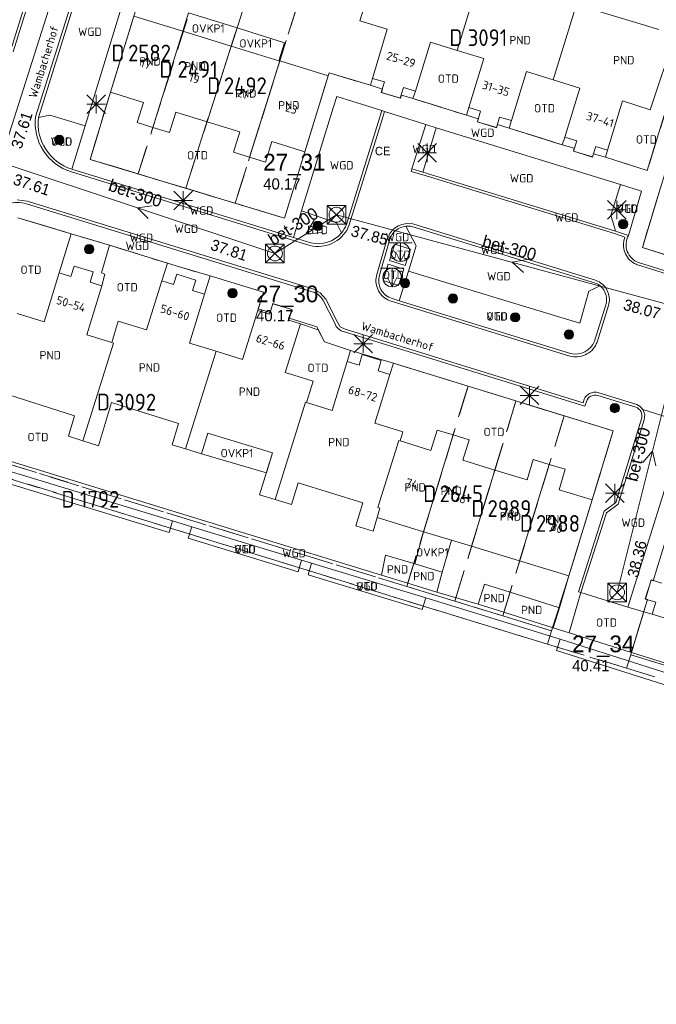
# Model space of a CAD drawing. Header units: metres. Extents: x 207644 to 210135, y 370459 to 373417.
# Tile 60 of 256: x 208638 to 208706, y 371292 to 371398. Entities that reach past the tile are written whole.
import ezdxf
from ezdxf.enums import TextEntityAlignment as Align

# ---------------------------------------------------------------- set-up
doc = ezdxf.new("R2010")
doc.units = ezdxf.units.M
doc.linetypes.add('HIDDEN2', pattern=[4.7625, 3.175, -1.5875])
for name, color, linetype in [('BTD', 7, 'Continuous'), ('CON_BxH300x300mm', 7, 'Continuous'), ('CON_BxH400x400mm', 7, 'Continuous'), ('DMM_BxH300x300mm', 7, 'Continuous'), ('GB', 1, 'Continuous'), ('GB07', 1, 'Continuous'), ('GB11', 1, 'Continuous'), ('INV_BxH300x300mm', 7, 'Continuous'), ('INV_BxH400x400mm', 7, 'Continuous'), ('KAD_perceelnummer', 212, 'Continuous'), ('KAD_sectie', 212, 'Continuous'), ('KAD_Vastgesteld_Perceel', 212, 'Continuous'), ('KO_INSPECTIE', 7, 'Continuous'), ('NAR', 7, 'Continuous'), ('NLV_inspectieput', 7, 'Continuous'), ('NNR_inspectieput', 7, 'Continuous'), ('NOD_inspectieput', 7, 'Continuous'), ('ORL', 7, 'Continuous'), ('OTD', 7, 'Continuous'), ('OVKP1', 7, 'Continuous'), ('PIJL', 7, 'Continuous'), ('PND', 7, 'Continuous'), ('VGO', 7, 'Continuous'), ('WGD', 7, 'Continuous')]:
    doc.layers.add(name, color=color, linetype=linetype)
for name, color, linetype, lineweight in [('GMV', 7, 'Continuous', 25), ('GP1', 7, 'Continuous', 30), ('Q12P_ondergrondse_afvalbak-plastic-mono', 3, 'Continuous', 0), ('Q12R_ondergrondse_afvalbak-afval-mono', 8, 'Continuous', 0), ('Q21_lantaarnpaal', 1, 'Continuous', 0), ('Q26_boom', 72, 'Continuous', 0), ('Q28_rioolput', 153, 'Continuous', 0)]:
    doc.layers.add(name, color=color, linetype=linetype, lineweight=lineweight)
doc.styles.add('ISO', font='isocpeur.ttf', dxfattribs={"height": 1})
doc.styles.add('ISOCP', font='ISOCP.shx', dxfattribs={"height": 1.8})

# ---------------------------------------------------------------- blocks, each defined once
blk = doc.blocks.new('ACMAP_ANN_TEMPLATE_Vastgesteld_Perceelnummer')
at = {"layer": 'KAD_perceelnummer', "style": 'ISOCP'}
blk.add_attdef('Perceelnummer', text='', height=1.8, dxfattribs=at).set_placement((0, 0), align=Align.MIDDLE)
at = {"layer": 'KAD_sectie', "style": 'ISOCP'}
blk.add_attdef('sectie', text='', height=1.8, dxfattribs=at).set_placement((-2.7, 0), align=Align.MIDDLE_RIGHT)
blk = doc.blocks.new('Q12P')
for p, q in [((-1.25, 1), (1.25, 1)), ((0, 1), (0, -1))]:
    blk.add_line(p, q)
blk.add_lwpolyline([(-0.5, 0), (0, -1), (0.5, 0)])
blk.add_circle((0, 0), 1)
blk = doc.blocks.new('Q12R')
for p, q in [((-1.25, 1), (1.25, 1)), ((0, 1), (0, -1))]:
    blk.add_line(p, q)
blk.add_lwpolyline([(-0.5, 0), (0, -1), (0.5, 0)])
blk.add_circle((0, 0), 1)
blk = doc.blocks.new('Q26')
blk.add_hatch(color=256).paths.add_polyline_path([(-0.45, -0.01, 1), (0.55, -0.01, 1)])
blk.add_circle((0.05, -0.01), 0.5)
blk = doc.blocks.new('Q21')
for p, q in [((-1, 1), (0, 0)), ((-1, 0), (0, 0)), ((-1, -1), (0, 0)), ((0, 1), (0, 0)), ((0, 0), (1, 1)), ((0, 0), (1, 0)), ((0, 0), (0, -1)), ((0, 0), (1, -1))]:
    blk.add_line(p, q)
blk = doc.blocks.new('Q28')
at = {"linetype": 'Continuous'}
for p, q in [((-1, -1), (1, 1)), ((-1, 1), (1, -1))]:
    blk.add_line(p, q, dxfattribs=at)
blk.add_lwpolyline([(1, 1), (1, -1), (-1, -1), (-1, 1)], close=True)

msp = doc.modelspace()

# ---------------------------------------------------------------- linework, layer by layer
at = {"layer": 'CON_BxH300x300mm', "color": 253, "linetype": 'Continuous', "lineweight": 13}
for points in [[(208635.79, 371382.94), (208665.35, 371373.14)], [(208665.35, 371373.14), (208671.96, 371377.3)], [(208671.96, 371377.3), (208709.73, 371367.07)], [(208709.73, 371367.07), (208702.12, 371336.71)]]:
    msp.add_lwpolyline(points, dxfattribs=at)
at = {"layer": 'CON_BxH400x400mm', "color": 253, "linetype": 'Continuous', "lineweight": 13}
msp.add_lwpolyline([(208648.72, 371423.55), (208635.79, 371382.94)], dxfattribs=at)
at = {"layer": 'GB', "color": 253, "linetype": 'Continuous', "lineweight": 13}
for points in [[(208676.996, 371406.18), (208674.456, 371398.129)], [(208647.666, 371390.464), (208650.196, 371398.638)], [(208699.478, 371399.372), (208706.606, 371397.209)], [(208674.456, 371398.129), (208677.425, 371397.236)], [(208677.425, 371397.236), (208675.838, 371391.959)], [(208705.685, 371388.566), (208708.343, 371396.594)], [(208680.44, 371390.575), (208682.054, 371395.844)], [(208682.054, 371395.844), (208684.925, 371394.964)], [(208687.793, 371394.085), (208684.925, 371394.964)], [(208665.773, 371393.859), (208665.875, 371393.828)], [(208671.057, 371392.239), (208665.875, 371393.828)], [(208686.179, 371388.817), (208687.793, 371394.085)], [(208668.569, 371384.065), (208671.057, 371392.239)], [(208690.761, 371387.417), (208692.381, 371392.683)], [(208692.381, 371392.683), (208695.26, 371391.797)], [(208677.112, 371391.576), (208675.838, 371391.959)], [(208676.772, 371390.446), (208677.112, 371391.576)], [(208679.161, 371390.96), (208678.821, 371389.83)], [(208680.44, 371390.575), (208679.161, 371390.96)], [(208695.26, 371391.797), (208698.127, 371390.915)], [(208651.229, 371389.37), (208647.666, 371390.464)], [(208678.821, 371389.83), (208676.772, 371390.446)], [(208698.127, 371390.915), (208696.506, 371385.649)], [(208650.548, 371387.214), (208651.229, 371389.37)], [(208686.179, 371388.817), (208687.451, 371388.428)], [(208701.092, 371384.255), (208702.694, 371389.527)], [(208702.694, 371389.527), (208705.685, 371388.566)], [(208654.704, 371388.337), (208654.026, 371386.139)], [(208658.061, 371387.302), (208654.704, 371388.337)], [(208687.451, 371388.428), (208687.106, 371387.3)], [(208689.153, 371386.675), (208689.498, 371387.803)], [(208689.498, 371387.803), (208690.761, 371387.417)], [(208652.231, 371386.694), (208650.548, 371387.214)], [(208654.026, 371386.139), (208652.231, 371386.694)], [(208661.584, 371386.216), (208658.061, 371387.302)], [(208687.106, 371387.3), (208689.153, 371386.675)], [(208660.892, 371384.023), (208661.584, 371386.216)], [(208697.779, 371385.262), (208696.506, 371385.649)], [(208665.013, 371385.16), (208664.337, 371382.965)], [(208668.569, 371384.065), (208665.013, 371385.16)], [(208697.435, 371384.133), (208697.779, 371385.262)], [(208699.826, 371384.64), (208699.483, 371383.511)], [(208701.092, 371384.255), (208699.826, 371384.64)], [(208662.631, 371383.489), (208660.892, 371384.023)], [(208699.483, 371383.511), (208697.435, 371384.133)], [(208664.337, 371382.965), (208662.631, 371383.489)], [(208642.167, 371371.05), (208640.556, 371365.791)], [(208642.167, 371371.05), (208643.432, 371370.662)], [(208643.432, 371370.662), (208643.778, 371371.791)], [(208643.778, 371371.791), (208645.824, 371371.164)], [(208645.824, 371371.164), (208645.478, 371370.036)], [(208654.811, 371370.916), (208654.463, 371369.788)], [(208656.856, 371370.284), (208654.811, 371370.916)], [(208645.478, 371370.036), (208646.75, 371369.646)], [(208651.565, 371364.928), (208653.189, 371370.182)], [(208654.463, 371369.788), (208653.189, 371370.182)], [(208656.507, 371369.157), (208656.856, 371370.284)], [(208645.139, 371364.387), (208646.75, 371369.646)], [(208656.155, 371363.509), (208657.778, 371368.764)], [(208657.778, 371368.764), (208656.507, 371369.157)], [(208665.129, 371367.738), (208664.781, 371366.61)], [(208667.174, 371367.107), (208665.129, 371367.738)], [(208640.556, 371365.791), (208637.664, 371366.673)], [(208661.877, 371361.741), (208663.503, 371367.005)], [(208664.781, 371366.61), (208663.503, 371367.005)], [(208666.826, 371365.979), (208667.174, 371367.107)], [(208647.817, 371363.567), (208648.52, 371365.862)], [(208648.52, 371365.862), (208651.565, 371364.928)], [(208668.097, 371365.587), (208666.465, 371360.357)], [(208668.097, 371365.587), (208666.826, 371365.979)], [(208647.817, 371363.567), (208645.139, 371364.387)], [(208659.028, 371362.621), (208656.155, 371363.509)], [(208659.028, 371362.621), (208661.877, 371361.741)], [(208671.51, 371356.267), (208673.123, 371361.536)], [(208673.123, 371361.536), (208674.386, 371361.149)], [(208674.386, 371361.149), (208674.732, 371362.277)], [(208674.732, 371362.277), (208676.778, 371361.651)], [(208676.778, 371361.651), (208676.432, 371360.522)], [(208666.465, 371360.357), (208669.464, 371359.425)], [(208676.432, 371360.522), (208677.704, 371360.133)], [(208669.464, 371359.425), (208668.756, 371357.11)], [(208677.704, 371360.133), (208676.09, 371354.884)], [(208643.813, 371355.681), (208636.765, 371357.926)], [(208647.8, 371357.124), (208646.408, 371352.474)], [(208655.003, 371354.879), (208647.8, 371357.124)], [(208668.756, 371357.11), (208671.51, 371356.267)], [(208643.154, 371353.504), (208643.813, 371355.681)], [(208654.309, 371352.581), (208655.003, 371354.879)], [(208676.09, 371354.884), (208679.083, 371353.963)], [(208679.083, 371353.963), (208678.789, 371353.007)], [(208682.777, 371354.152), (208682.115, 371351.949)], [(208684.5, 371353.634), (208682.777, 371354.152)], [(208644.71, 371353.011), (208643.154, 371353.504)], [(208646.408, 371352.474), (208644.71, 371353.011)], [(208658.129, 371353.84), (208657.451, 371351.61)], [(208665.085, 371351.697), (208658.129, 371353.84)], [(208682.115, 371351.949), (208678.789, 371353.007)], [(208684.5, 371353.634), (208686.232, 371353.113)], [(208686.232, 371353.113), (208685.557, 371350.914)], [(208655.751, 371352.135), (208654.309, 371352.581)], [(208657.451, 371351.61), (208655.751, 371352.135)], [(208663.707, 371347.196), (208665.085, 371351.697)], [(208685.557, 371350.914), (208688.983, 371349.862)], [(208692.44, 371348.8), (208693.114, 371350.999)], [(208693.114, 371350.999), (208694.834, 371350.471)], [(208688.983, 371349.862), (208692.44, 371348.8)], [(208694.834, 371350.471), (208696.553, 371349.943)], [(208696.553, 371349.943), (208695.878, 371347.745)], [(208667.124, 371346.138), (208667.841, 371348.483)], [(208667.841, 371348.483), (208674.796, 371346.328)], [(208695.878, 371347.745), (208699.428, 371346.642)], [(208665.363, 371346.683), (208663.707, 371347.196)], [(208665.363, 371346.683), (208667.124, 371346.138)], [(208699.428, 371346.642), (208696.932, 371338.481)], [(208676.329, 371344.748), (208681.318, 371343.23)], [(208686.475, 371341.662), (208684.322, 371342.317)], [(208691.645, 371340.089), (208686.475, 371341.662)], [(208696.932, 371338.481), (208691.645, 371340.089)], [(208705.154, 371335.996), (208705.779, 371338.043)], [(208705.779, 371338.043), (208706.907, 371337.698)], [(208706.282, 371335.651), (208705.154, 371335.996)], [(208705.893, 371334.377), (208706.282, 371335.651)], [(208705.893, 371334.377), (208711.153, 371332.77)]]:
    msp.add_lwpolyline(points, dxfattribs=at)
at = {"layer": 'GB07', "color": 253, "linetype": 'Continuous', "lineweight": 13}
for points in [[(208684.925, 371394.964), (208688.107, 371405.378)], [(208695.26, 371391.797), (208698.45, 371402.161)], [(208652.231, 371386.694), (208655.437, 371397.028)], [(208658.061, 371387.302), (208660.657, 371395.428)], [(208662.631, 371383.489), (208665.875, 371393.828)], [(208647.991, 371363.514), (208644.71, 371353.011)], [(208647.817, 371363.567), (208647.991, 371363.514)], [(208659.028, 371362.621), (208655.751, 371352.135)], [(208668.632, 371357.148), (208665.363, 371346.683)], [(208668.756, 371357.11), (208668.632, 371357.148)], [(208678.665, 371353.046), (208676.41, 371345.828)], [(208678.789, 371353.007), (208678.665, 371353.046)], [(208684.5, 371353.634), (208681.318, 371343.23)], [(208688.983, 371349.862), (208686.475, 371341.662)], [(208694.834, 371350.471), (208691.645, 371340.089)], [(208676.638, 371345.758), (208676.329, 371344.748)], [(208676.41, 371345.828), (208676.638, 371345.758)], [(208680.27, 371339.806), (208679.625, 371337.693)], [(208690.617, 371336.741), (208689.954, 371334.58)]]:
    msp.add_lwpolyline(points, dxfattribs=at)
at = {"layer": 'GB11', "color": 253, "linetype": 'Continuous', "lineweight": 13}
for points in [[(208655.437, 371397.028), (208650.196, 371398.638)], [(208660.657, 371395.428), (208655.437, 371397.028)], [(208665.773, 371393.859), (208660.657, 371395.428)], [(208674.796, 371346.328), (208674.039, 371343.865)], [(208675.909, 371343.278), (208676.329, 371344.748)], [(208674.039, 371343.865), (208675.909, 371343.278)], [(208684.322, 371342.317), (208681.318, 371343.23)], [(208677.241, 371340.713), (208676.789, 371338.561)], [(208680.27, 371339.806), (208677.241, 371340.713)], [(208680.389, 371339.77), (208680.27, 371339.806)], [(208680.389, 371339.77), (208683.337, 371338.867)], [(208679.625, 371337.693), (208676.789, 371338.561)], [(208683.337, 371338.867), (208682.731, 371336.742)], [(208682.731, 371336.742), (208679.625, 371337.693)], [(208687.204, 371335.451), (208687.886, 371337.606)], [(208687.886, 371337.606), (208690.617, 371336.741)], [(208695.923, 371335.061), (208690.617, 371336.741)], [(208687.204, 371335.451), (208689.954, 371334.58)], [(208695.923, 371335.061), (208695.241, 371332.906)], [(208689.954, 371334.58), (208695.241, 371332.906)]]:
    msp.add_lwpolyline(points, dxfattribs=at)
at = {"layer": 'GMV', "color": 253, "linetype": 'Continuous', "lineweight": 13}
for points in [[(208644.664, 371418.694), (208637.233, 371394.824)], [(208636.944, 371394.905), (208644.088, 371417.852)], [(208645.985, 371408.079), (208639.632, 371387.826)], [(208639.926, 371387.769), (208646.279, 371408.022)], [(208644.943, 371386.842), (208650.992, 371406.578)], [(208671.193, 371392.538), (208671.057, 371392.239)], [(208672.252, 371392.221), (208671.193, 371392.538)], [(208675.611, 371391.216), (208672.252, 371392.221)], [(208675.838, 371391.959), (208675.611, 371391.216)], [(208645.497, 371383.252), (208647.666, 371390.464)], [(208671.616, 371388.78), (208672.004, 371390.006)], [(208672.004, 371390.006), (208676.847, 371388.488)], [(208680.44, 371390.575), (208680.165, 371389.784)], [(208680.165, 371389.784), (208685.947, 371387.997)], [(208685.947, 371387.997), (208686.179, 371388.817)], [(208705.351, 371382.064), (208707.474, 371388.885)], [(208639.632, 371387.826), (208639.596, 371387.33)], [(208641.177, 371388.01), (208639.926, 371387.769)], [(208644.943, 371386.842), (208641.177, 371388.01)], [(208668.202, 371377.715), (208671.616, 371388.78)], [(208676.847, 371388.488), (208676.456, 371387.231)], [(208676.716, 371387.081), (208677.138, 371388.396)], [(208677.138, 371388.396), (208676.847, 371388.488)], [(208681.56, 371386.995), (208677.138, 371388.396)], [(208639.596, 371387.33), (208639.602, 371386.854)], [(208639.602, 371386.854), (208639.65, 371386.381)], [(208644.943, 371386.842), (208643.534, 371382.2)], [(208676.456, 371387.231), (208673.04, 371376.244)], [(208673.3, 371376.094), (208676.716, 371387.081)], [(208680.069, 371382.245), (208681.56, 371386.995)], [(208681.56, 371386.995), (208682.682, 371386.634)], [(208690.761, 371387.417), (208690.505, 371386.622)], [(208639.65, 371386.381), (208639.738, 371385.914)], [(208639.738, 371385.914), (208639.865, 371385.457)], [(208682.682, 371386.634), (208681.306, 371382.085)], [(208702.468, 371380.538), (208682.682, 371386.634)], [(208690.505, 371386.622), (208696.221, 371384.804)], [(208696.221, 371384.804), (208696.506, 371385.649)], [(208639.865, 371385.457), (208640.032, 371385.012)], [(208640.032, 371385.012), (208640.237, 371384.583)], [(208640.237, 371384.583), (208640.478, 371384.173)], [(208640.478, 371384.173), (208640.753, 371383.786)], [(208640.753, 371383.786), (208641.061, 371383.424)], [(208668.569, 371384.065), (208666.382, 371376.929)], [(208701.092, 371384.255), (208700.859, 371383.49)], [(208641.061, 371383.424), (208641.399, 371383.09)], [(208641.399, 371383.09), (208641.764, 371382.786)], [(208641.764, 371382.786), (208642.155, 371382.515)], [(208642.155, 371382.515), (208642.567, 371382.278)], [(208666.382, 371376.929), (208645.497, 371383.252)], [(208700.859, 371383.49), (208705.351, 371382.064)], [(208642.567, 371382.278), (208642.998, 371382.078)], [(208642.998, 371382.078), (208643.482, 371381.902)], [(208643.482, 371381.902), (208669.113, 371374.001)], [(208643.534, 371382.2), (208667.354, 371374.857)], [(208679.982, 371381.96), (208680.069, 371382.245)], [(208681.123, 371381.612), (208679.982, 371381.96)], [(208680.069, 371382.245), (208681.246, 371381.886)], [(208701.83, 371375.273), (208681.123, 371381.612)], [(208681.306, 371382.085), (208681.246, 371381.886)], [(208701.953, 371375.547), (208681.246, 371381.886)], [(208702.468, 371380.538), (208701.454, 371377.203)], [(208704.738, 371379.839), (208702.468, 371380.538)], [(208703.334, 371375.081), (208704.738, 371379.839)], [(208706.794, 371380.188), (208704.835, 371373.769)], [(208637.637, 371378.913), (208638.711, 371378.763)], [(208669.358, 371369.031), (208638.642, 371378.471)], [(208638.711, 371378.763), (208669.427, 371369.323)], [(208667.354, 371374.857), (208668.202, 371377.715)], [(208671.95, 371376.431), (208668.202, 371377.715)], [(208701.454, 371377.203), (208701.823, 371375.977)], [(208643.466, 371375.256), (208637.738, 371376.976)], [(208672.494, 371375.342), (208671.95, 371376.431)], [(208678.609, 371376.1), (208678.794, 371376.184)], [(208678.794, 371376.184), (208678.985, 371376.25)], [(208678.985, 371376.25), (208679.182, 371376.3)], [(208679.182, 371376.3), (208679.512, 371376.353)], [(208679.512, 371376.353), (208680.161, 371376.324)], [(208680.161, 371376.324), (208699.542, 371370.336)], [(208642.167, 371371.05), (208643.466, 371375.256)], [(208672.513, 371374.926), (208672.733, 371375.163)], [(208672.733, 371375.163), (208673.064, 371375.621)], [(208673.064, 371375.621), (208673.3, 371376.094)], [(208677.51, 371374.904), (208677.611, 371375.119)], [(208677.611, 371375.119), (208677.714, 371375.294)], [(208677.714, 371375.294), (208677.831, 371375.46)], [(208677.831, 371375.46), (208677.963, 371375.615)], [(208677.963, 371375.615), (208678.108, 371375.757)], [(208678.108, 371375.757), (208678.264, 371375.886)], [(208678.264, 371375.886), (208678.432, 371376.001)], [(208678.432, 371376.001), (208678.609, 371376.1)], [(208680.52, 371373.96), (208679.413, 371376.07)], [(208689.176, 371373.225), (208680.062, 371376.041)], [(208701.823, 371375.977), (208701.953, 371375.547)], [(208702.945, 371374.897), (208701.83, 371375.273)], [(208703.334, 371375.081), (208701.953, 371375.547)], [(208647.576, 371374.044), (208646.699, 371371.071)], [(208653.815, 371372.079), (208647.576, 371374.044)], [(208667.354, 371374.857), (208669.212, 371374.284)], [(208669.113, 371374.001), (208669.439, 371373.935)], [(208670.652, 371373.952), (208670.949, 371374.021)], [(208670.949, 371374.021), (208671.238, 371374.114)], [(208671.238, 371374.114), (208671.519, 371374.232)], [(208671.519, 371374.232), (208671.789, 371374.373)], [(208671.789, 371374.373), (208672.046, 371374.536)], [(208672.046, 371374.536), (208672.288, 371374.721)], [(208672.288, 371374.721), (208672.513, 371374.926)], [(208676.295, 371370.864), (208677.411, 371374.717)], [(208677.706, 371374.665), (208676.59, 371370.812)], [(208677.411, 371374.717), (208677.51, 371374.904)], [(208678.242, 371374.143), (208677.677, 371372.385)], [(208679.9, 371373.61), (208678.242, 371374.143)], [(208702.804, 371374.055), (208702.81, 371374.256)], [(208702.816, 371373.854), (208702.804, 371374.055)], [(208702.81, 371374.256), (208702.833, 371374.456)], [(208702.833, 371374.456), (208702.873, 371374.653)], [(208702.873, 371374.653), (208702.945, 371374.897)], [(208669.439, 371373.935), (208669.742, 371373.901)], [(208669.742, 371373.901), (208670.046, 371373.892)], [(208670.046, 371373.892), (208670.35, 371373.909)], [(208670.35, 371373.909), (208670.652, 371373.952)], [(208679.335, 371371.852), (208679.9, 371373.61)], [(208679.688, 371371.251), (208680.52, 371373.96)], [(208690.619, 371372.779), (208689.176, 371373.225)], [(208702.845, 371373.655), (208702.816, 371373.854)], [(208702.891, 371373.459), (208702.845, 371373.655)], [(208702.953, 371373.268), (208702.891, 371373.459)], [(208703.032, 371373.083), (208702.953, 371373.268)], [(208703.126, 371372.906), (208703.032, 371373.083)], [(208704.835, 371373.769), (208712.844, 371371.273)], [(208653.189, 371370.182), (208653.815, 371372.079)], [(208677.533, 371371.979), (208676.968, 371370.221)], [(208679.191, 371371.446), (208677.533, 371371.979)], [(208677.677, 371372.385), (208679.335, 371371.852)], [(208699.443, 371370.053), (208690.619, 371372.779)], [(208703.235, 371372.737), (208703.126, 371372.906)], [(208703.358, 371372.578), (208703.235, 371372.737)], [(208703.495, 371372.43), (208703.358, 371372.578)], [(208703.643, 371372.294), (208703.495, 371372.43)], [(208703.803, 371372.172), (208703.643, 371372.294)], [(208703.973, 371372.064), (208703.803, 371372.172)], [(208704.151, 371371.971), (208703.973, 371372.064)], [(208704.216, 371371.944), (208704.151, 371371.971)], [(208711.888, 371369.558), (208704.216, 371371.944)], [(208704.432, 371372.153), (208712.104, 371369.767)], [(208646.699, 371371.071), (208647.057, 371370.925)], [(208647.057, 371370.925), (208646.75, 371369.646)], [(208676.253, 371370.703), (208676.295, 371370.864)], [(208678.626, 371369.688), (208679.191, 371371.446)], [(208679.688, 371371.251), (208678.705, 371368.052)], [(208679.688, 371371.251), (208687.846, 371368.765)], [(208658.399, 371370.721), (208657.778, 371368.764)], [(208664.132, 371368.996), (208658.399, 371370.721)], [(208676.204, 371370.3), (208676.22, 371370.502)], [(208676.206, 371370.097), (208676.204, 371370.3)], [(208676.226, 371369.895), (208676.206, 371370.097)], [(208676.22, 371370.502), (208676.253, 371370.703)], [(208676.263, 371369.695), (208676.226, 371369.895)], [(208676.968, 371370.221), (208678.626, 371369.688)], [(208699.542, 371370.336), (208699.679, 371370.304)], [(208699.679, 371370.304), (208699.855, 371370.247)], [(208699.855, 371370.247), (208700.025, 371370.175)], [(208700.025, 371370.175), (208700.189, 371370.089)], [(208700.189, 371370.089), (208700.345, 371369.99)], [(208700.345, 371369.99), (208700.491, 371369.878)], [(208700.491, 371369.878), (208700.629, 371369.755)], [(208700.629, 371369.755), (208700.756, 371369.62)], [(208663.503, 371367.005), (208664.132, 371368.996)], [(208669.427, 371369.323), (208670.224, 371368.908)], [(208670.224, 371368.908), (208670.804, 371368.221)], [(208676.318, 371369.5), (208676.263, 371369.695)], [(208676.39, 371369.31), (208676.318, 371369.5)], [(208676.478, 371369.126), (208676.39, 371369.31)], [(208676.581, 371368.952), (208676.478, 371369.126)], [(208676.7, 371368.787), (208676.581, 371368.952)], [(208676.832, 371368.633), (208676.7, 371368.787)], [(208689.233, 371368.319), (208687.846, 371368.765)], [(208699.091, 371369.101), (208698.128, 371365.637)], [(208700.301, 371369.648), (208699.091, 371369.101)], [(208700.756, 371369.62), (208700.871, 371369.475)], [(208700.871, 371369.475), (208700.974, 371369.32)], [(208700.974, 371369.32), (208701.063, 371369.158)], [(208701.063, 371369.158), (208701.138, 371368.988)], [(208701.138, 371368.988), (208701.198, 371368.813)], [(208701.198, 371368.813), (208701.243, 371368.633)], [(208671.784, 371365.631), (208670.53, 371368.098)], [(208670.804, 371368.221), (208672.058, 371365.754)], [(208676.978, 371368.491), (208676.832, 371368.633)], [(208677.135, 371368.363), (208676.978, 371368.491)], [(208677.303, 371368.249), (208677.135, 371368.363)], [(208677.48, 371368.15), (208677.303, 371368.249)], [(208677.725, 371368.04), (208677.48, 371368.15)], [(208697.032, 371362.11), (208677.725, 371368.04)], [(208678.705, 371368.052), (208677.943, 371368.286)], [(208678.705, 371368.052), (208697.108, 371362.4)], [(208698.128, 371365.637), (208689.233, 371368.319)], [(208701.237, 371367.713), (208701.188, 371367.528)], [(208701.269, 371367.895), (208701.237, 371367.713)], [(208701.243, 371368.633), (208701.273, 371368.45)], [(208701.286, 371368.08), (208701.269, 371367.895)], [(208701.273, 371368.45), (208701.288, 371368.265)], [(208701.288, 371368.265), (208701.286, 371368.08)], [(208699.688, 371363.715), (208700.904, 371367.623)], [(208701.188, 371367.528), (208699.969, 371363.609)], [(208668.097, 371365.587), (208670.002, 371364.945)], [(208672.058, 371365.754), (208672.374, 371365.253)], [(208670.002, 371364.945), (208670.678, 371363.629)], [(208672.374, 371365.253), (208672.906, 371364.991)], [(208698.653, 371356.727), (208672.829, 371364.701)], [(208672.906, 371364.991), (208698.464, 371357.099)], [(208670.678, 371363.629), (208673.486, 371362.718)], [(208699.885, 371363.413), (208699.784, 371363.226)], [(208699.969, 371363.609), (208699.885, 371363.413)], [(208673.486, 371362.718), (208673.123, 371361.536)], [(208699.063, 371362.454), (208698.882, 371362.341)], [(208699.233, 371362.582), (208699.063, 371362.454)], [(208699.391, 371362.724), (208699.233, 371362.582)], [(208699.537, 371362.88), (208699.391, 371362.724)], [(208699.668, 371363.047), (208699.537, 371362.88)], [(208699.784, 371363.226), (208699.668, 371363.047)], [(208654.359, 371344.388), (208598.067, 371361.529)], [(208678.08, 371361.352), (208677.704, 371360.133)], [(208701.696, 371354.06), (208678.08, 371361.352)], [(208697.236, 371362.063), (208697.032, 371362.11)], [(208697.447, 371362.034), (208697.236, 371362.063)], [(208697.66, 371362.024), (208697.447, 371362.034)], [(208697.873, 371362.032), (208697.66, 371362.024)], [(208698.084, 371362.058), (208697.873, 371362.032)], [(208698.292, 371362.103), (208698.084, 371362.058)], [(208698.495, 371362.165), (208698.292, 371362.103)], [(208698.693, 371362.245), (208698.495, 371362.165)], [(208698.882, 371362.341), (208698.693, 371362.245)], [(208597.69, 371360.29), (208653.982, 371343.149)], [(208699.154, 371358.079), (208699.255, 371358.127)], [(208699.255, 371358.127), (208699.36, 371358.166)], [(208699.36, 371358.166), (208699.468, 371358.195)], [(208699.468, 371358.195), (208699.578, 371358.215)], [(208699.578, 371358.215), (208699.689, 371358.225)], [(208699.689, 371358.225), (208699.801, 371358.226)], [(208699.801, 371358.226), (208699.912, 371358.217)], [(208699.912, 371358.217), (208700.022, 371358.198)], [(208700.022, 371358.198), (208700.151, 371358.164)], [(208700.151, 371358.164), (208704.23, 371356.898)], [(208698.464, 371357.099), (208698.588, 371357.49)], [(208698.588, 371357.49), (208698.667, 371357.629)], [(208698.653, 371356.727), (208698.812, 371357.237)], [(208698.667, 371357.629), (208698.731, 371357.721)], [(208698.731, 371357.721), (208698.802, 371357.807)], [(208698.802, 371357.807), (208698.881, 371357.886)], [(208698.881, 371357.886), (208698.966, 371357.958)], [(208698.966, 371357.958), (208699.057, 371358.023)], [(208699.057, 371358.023), (208699.154, 371358.079)], [(208704.121, 371356.619), (208700.042, 371357.885)], [(208676.789, 371338.561), (208617.002, 371356.903)], [(208704.23, 371356.898), (208704.608, 371356.691)], [(208704.608, 371356.691), (208704.896, 371356.37)], [(208704.896, 371356.37), (208709.182, 371354.995)], [(208705.086, 371355.826), (208704.896, 371356.37)], [(208702.226, 371346.189), (208705.018, 371355.254)], [(208704.59, 371354.885), (208704.737, 371355.359)], [(208705.018, 371355.254), (208705.086, 371355.826)], [(208699.428, 371346.642), (208701.696, 371354.06)], [(208701.968, 371346.371), (208704.59, 371354.885)], [(208703.281, 371335.117), (208709.467, 371354.903)], [(208697.984, 371336.774), (208700.732, 371345.433)], [(208700.732, 371345.433), (208701.968, 371346.371)], [(208700.989, 371345.251), (208702.226, 371346.189)], [(208653.982, 371343.149), (208654.359, 371344.388)], [(208656.418, 371343.762), (208654.359, 371344.388)], [(208698.234, 371336.696), (208700.989, 371345.251)], [(208656.04, 371342.523), (208656.418, 371343.762)], [(208668.211, 371340.171), (208656.418, 371343.762)], [(208667.834, 371338.931), (208656.04, 371342.523)], [(208668.211, 371340.171), (208667.834, 371338.931)], [(208668.211, 371340.171), (208669.283, 371339.844)], [(208669.283, 371339.844), (208668.906, 371338.605)], [(208669.283, 371339.844), (208681.551, 371336.109)], [(208668.906, 371338.605), (208681.174, 371334.869)], [(208695.923, 371335.061), (208696.932, 371338.481)], [(208681.174, 371334.869), (208681.551, 371336.109)], [(208692.627, 371332.736), (208681.551, 371336.109)], [(208682.731, 371336.742), (208687.204, 371335.451)], [(208698.234, 371336.696), (208697.014, 371332.508)], [(208698.234, 371336.696), (208697.984, 371336.774)], [(208703.281, 371335.117), (208698.234, 371336.696)], [(208704.984, 371334.635), (208703.281, 371335.117)], [(208703.701, 371330.375), (208704.984, 371334.635)], [(208705.893, 371334.377), (208704.984, 371334.635)], [(208696.002, 371331.665), (208692.627, 371332.736)], [(208695.241, 371332.906), (208696.97, 371332.358)], [(208695.623, 371330.47), (208696.002, 371331.665)], [(208724.362, 371322.662), (208696.002, 371331.665)], [(208697.014, 371332.508), (208696.97, 371332.358)], [(208703.66, 371330.24), (208696.97, 371332.358)], [(208723.984, 371321.467), (208695.623, 371330.47)], [(208703.66, 371330.24), (208703.701, 371330.375)], [(208717.823, 371325.793), (208703.66, 371330.24)]]:
    msp.add_lwpolyline(points, dxfattribs=at)
for points in [[(208639.926, 371387.769, 0.3599036), (208643.534, 371382.2)], [(208638.642, 371378.471, 0.1615162), (208636.667, 371378.438)], [(208672.494, 371375.342, 0.0816501), (208673.04, 371376.244)], [(208669.212, 371374.284, 0.2839337), (208672.494, 371375.342)], [(208679.413, 371376.07, 0.2949536), (208677.706, 371374.665)], [(208679.413, 371376.07, -0.0786321), (208680.062, 371376.041)], [(208703.334, 371375.081, 0.4584176), (208704.432, 371372.153)], [(208676.59, 371370.812, 0.4159169), (208677.943, 371368.286)], [(208700.301, 371369.648, 0.1272866), (208699.443, 371370.053)], [(208670.53, 371368.098, 0.1923467), (208669.358, 371369.031)], [(208700.904, 371367.623, 0.3057703), (208700.301, 371369.648)], [(208672.829, 371364.701, -0.263817), (208671.784, 371365.631)], [(208697.108, 371362.4, 0.3870243), (208699.688, 371363.715)], [(208700.042, 371357.885, 0.4144053), (208698.812, 371357.237)], [(208704.737, 371355.359, 0.4113478), (208704.121, 371356.619)]]:
    msp.add_lwpolyline(points, format="xyb", dxfattribs=at)
at = {"layer": 'GP1', "color": 253, "linetype": 'Continuous', "lineweight": 13}
for points in [[(208655.437, 371397.028), (208656.054, 371399.017)], [(208656.054, 371399.017), (208661.279, 371397.375)], [(208660.657, 371395.428), (208661.279, 371397.375)], [(208661.279, 371397.375), (208666.374, 371395.773)], [(208666.374, 371395.773), (208665.773, 371393.859)], [(208664.426, 371349.544), (208657.451, 371351.61)], [(208665.085, 371351.697), (208664.426, 371349.544)], [(208681.318, 371343.23), (208680.389, 371339.77)], [(208684.322, 371342.317), (208683.337, 371338.867)]]:
    msp.add_lwpolyline(points, dxfattribs=at)
at = {"layer": 'KAD_Vastgesteld_Perceel', "color": 253, "linetype": 'HIDDEN2', "lineweight": 13}
for points in [[(208658.266, 371405.726), (208657.877, 371404.47), (208655.468, 371405.201), (208654.858, 371403.353), (208657.285, 371402.601), (208650.643, 371381.694), (208645.497, 371383.252), (208647.666, 371390.464), (208650.196, 371398.638), (208651.93, 371404.306), (208652.512, 371406.21), (208652.996, 371407.69), (208658.266, 371405.726)], [(208658.266, 371405.726), (208664.383, 371403.804), (208664.032, 371402.569), (208663.05, 371402.922), (208655.774, 371380.14), (208650.643, 371381.694), (208657.285, 371402.601), (208654.858, 371403.353), (208655.468, 371405.201), (208657.877, 371404.47), (208658.266, 371405.726)], [(208670.664, 371401.738), (208670.063, 371399.876), (208667.996, 371400.586), (208661.077, 371378.535), (208655.774, 371380.14), (208663.05, 371402.922), (208664.032, 371402.569), (208664.383, 371403.804), (208670.664, 371401.738)], [(208717.225, 371395.249), (208710.089, 371372.132), (208704.835, 371373.769), (208706.788, 371380.185), (208709.303, 371388.317), (208711.89, 371396.902), (208717.225, 371395.249)], [(208724.708, 371321.986), (208684.237, 371181.145), (208542.222, 371220.913), (208525.385, 371383.372), (208587.808, 371364.118), (208587.855, 371364.104), (208597.864, 371360.945), (208694.633, 371331.136), (208703.144, 371328.574), (208724.039, 371322.189), (208724.708, 371321.986)], [(208712.39, 371358.618), (208713.714, 371362.89), (208719.835, 371360.994), (208730.193, 371357.643), (208734.44, 371356.303), (208724.49, 371323.658), (208720.204, 371324.927), (208717.83, 371325.682), (208703.585, 371330.002), (208705.38, 371335.929), (208705.144, 371336.001), (208705.783, 371338.027), (208705.995, 371337.961), (208706.378, 371339.226), (208708.552, 371346.239), (208708.313, 371346.315), (208708.954, 371348.37), (208709.19, 371348.297), (208711.753, 371356.565), (208711.496, 371356.645), (208712.125, 371358.7), (208712.39, 371358.618)], [(208695.075, 371332.563), (208694.633, 371331.136), (208597.864, 371360.945), (208598.308, 371362.312), (208603.4, 371360.742), (208608.711, 371359.109), (208613.924, 371357.506), (208679.518, 371337.345), (208684.67, 371335.761), (208689.829, 371334.175), (208695.075, 371332.563)], [(208686.103, 371358.875), (208691.253, 371357.285), (208684.67, 371335.761), (208679.518, 371337.345), (208686.103, 371358.875)], [(208691.253, 371357.285), (208696.435, 371355.685), (208689.829, 371334.175), (208684.67, 371335.761), (208691.253, 371357.285)], [(208695.075, 371332.563), (208689.829, 371334.175), (208696.435, 371355.685), (208701.696, 371354.06), (208699.428, 371346.642), (208696.932, 371338.481), (208695.075, 371332.563)], [(208724.039, 371322.189), (208703.144, 371328.574), (208703.585, 371330.002), (208717.83, 371325.682), (208720.204, 371324.927), (208724.49, 371323.658), (208724.039, 371322.189)]]:
    msp.add_lwpolyline(points, close=True, dxfattribs=at)
for points in [[(208707.911, 371390.289), (208705.351, 371382.064), (208700.859, 371383.49), (208699.577, 371383.853), (208699.475, 371383.49), (208697.421, 371384.125), (208697.51, 371384.439), (208696.221, 371384.804), (208690.505, 371386.622), (208689.257, 371386.998), (208689.155, 371386.658), (208687.103, 371387.276), (208687.206, 371387.617), (208685.947, 371387.997), (208680.165, 371389.784), (208678.944, 371390.168), (208678.838, 371389.829), (208676.802, 371390.43), (208676.919, 371390.805), (208675.611, 371391.216), (208671.193, 371392.538), (208671.057, 371392.239), (208668.569, 371384.065), (208666.382, 371376.929), (208661.077, 371378.535), (208667.996, 371400.586)], [(208650.196, 371398.638), (208647.666, 371390.464), (208645.497, 371383.252), (208650.643, 371381.694), (208655.774, 371380.14), (208661.077, 371378.535), (208666.382, 371376.929), (208668.569, 371384.065), (208671.057, 371392.239), (208671.193, 371392.538), (208675.611, 371391.216), (208676.919, 371390.805), (208676.802, 371390.43), (208678.838, 371389.829), (208678.944, 371390.168), (208680.165, 371389.784), (208685.947, 371387.997), (208687.206, 371387.617), (208687.103, 371387.276), (208689.155, 371386.658), (208689.257, 371386.998), (208690.505, 371386.622), (208696.221, 371384.804), (208697.51, 371384.439), (208697.421, 371384.125), (208699.475, 371383.49), (208699.577, 371383.853), (208700.859, 371383.49), (208705.351, 371382.064), (208707.911, 371390.289)], [(208706.788, 371380.185), (208704.835, 371373.769), (208710.089, 371372.132)], [(208637.738, 371376.976), (208643.466, 371375.256), (208647.576, 371374.044), (208653.815, 371372.079), (208658.399, 371370.721), (208664.132, 371368.996), (208663.563, 371367.196), (208664.838, 371366.802), (208665.13, 371367.745), (208667.175, 371367.119), (208666.882, 371366.171), (208666.882, 371366.171), (208669.841, 371365.258), (208670.678, 371363.629), (208673.486, 371362.718), (208678.08, 371361.352), (208686.103, 371358.875), (208679.518, 371337.345), (208613.924, 371357.506)], [(208706.378, 371339.226), (208705.995, 371337.961), (208705.783, 371338.027), (208705.144, 371336.001), (208705.38, 371335.929), (208703.585, 371330.002), (208703.144, 371328.574), (208694.633, 371331.136), (208695.075, 371332.563), (208696.932, 371338.481), (208699.428, 371346.642), (208701.696, 371354.06), (208696.435, 371355.685), (208691.253, 371357.285), (208686.103, 371358.875), (208678.08, 371361.352), (208673.486, 371362.718), (208670.678, 371363.629), (208669.841, 371365.258), (208666.882, 371366.171), (208667.175, 371367.119), (208665.13, 371367.745), (208664.838, 371366.802), (208663.563, 371367.196), (208664.132, 371368.996), (208658.399, 371370.721), (208653.815, 371372.079), (208647.576, 371374.044), (208643.466, 371375.256), (208637.738, 371376.976)]]:
    msp.add_lwpolyline(points, dxfattribs=at)
at = {"layer": 'NOD_inspectieput', "color": 253, "lineweight": 13}
for centre in [(208671.96, 371377.3), (208665.35, 371373.14), (208702.12, 371336.71)]:
    msp.add_circle(centre, 0.8, dxfattribs=at)
at = {"layer": 'PIJL', "color": 253, "lineweight": 13}
for points in [[(208652.16, 371378.27), (208650.57, 371378.04), (208651.71, 371376.9)], [(208669.56, 371376.71), (208668.66, 371375.22), (208670.39, 371375.39)], [(208692.42, 371372.5), (208690.85, 371372.19), (208692.05, 371371.11)], [(208704.88, 371350.67), (208705.92, 371351.89), (208706.27, 371350.32)]]:
    msp.add_lwpolyline(points, dxfattribs=at)

# ---------------------------------------------------------------- block references
at = {"layer": 'KAD_Vastgesteld_Perceel', "color": 253, "linetype": 'HIDDEN2', "lineweight": 13}
ref = msp.add_blockref('ACMAP_ANN_TEMPLATE_Vastgesteld_Perceelnummer', (208688.191, 371396.335), dxfattribs=at)
ref.add_attrib('Perceelnummer', '3091', dxfattribs={"layer": 'KAD_perceelnummer', "lineweight": 13, "height": 1.8, "style": 'ISOCP'}).set_placement((208688.191, 371396.335), align=Align.MIDDLE)
ref.add_attrib('sectie', 'D', dxfattribs={"layer": 'KAD_sectie', "lineweight": 13, "height": 1.8, "style": 'ISOCP'}).set_placement((208685.491, 371396.335), align=Align.MIDDLE_RIGHT)
ref = msp.add_blockref('ACMAP_ANN_TEMPLATE_Vastgesteld_Perceelnummer', (208651.874, 371394.692), dxfattribs=at)
ref.add_attrib('Perceelnummer', '2582', dxfattribs={"layer": 'KAD_perceelnummer', "lineweight": 13, "height": 1.8, "style": 'ISOCP'}).set_placement((208651.874, 371394.692), align=Align.MIDDLE)
ref.add_attrib('sectie', 'D', dxfattribs={"layer": 'KAD_sectie', "lineweight": 13, "height": 1.8, "style": 'ISOCP'}).set_placement((208649.174, 371394.692), align=Align.MIDDLE_RIGHT)
ref = msp.add_blockref('ACMAP_ANN_TEMPLATE_Vastgesteld_Perceelnummer', (208657.037, 371392.933), dxfattribs=at)
ref.add_attrib('Perceelnummer', '2491', dxfattribs={"layer": 'KAD_perceelnummer', "lineweight": 13, "height": 1.8, "style": 'ISOCP'}).set_placement((208657.037, 371392.933), align=Align.MIDDLE)
ref.add_attrib('sectie', 'D', dxfattribs={"layer": 'KAD_sectie', "lineweight": 13, "height": 1.8, "style": 'ISOCP'}).set_placement((208654.337, 371392.933), align=Align.MIDDLE_RIGHT)
ref = msp.add_blockref('ACMAP_ANN_TEMPLATE_Vastgesteld_Perceelnummer', (208662.169, 371391.17), dxfattribs=at)
ref.add_attrib('Perceelnummer', '2492', dxfattribs={"layer": 'KAD_perceelnummer', "lineweight": 13, "height": 1.8, "style": 'ISOCP'}).set_placement((208662.169, 371391.17), align=Align.MIDDLE)
ref.add_attrib('sectie', 'D', dxfattribs={"layer": 'KAD_sectie', "lineweight": 13, "height": 1.8, "style": 'ISOCP'}).set_placement((208659.469, 371391.17), align=Align.MIDDLE_RIGHT)
ref = msp.add_blockref('ACMAP_ANN_TEMPLATE_Vastgesteld_Perceelnummer', (208650.313, 371357.161), dxfattribs=at)
ref.add_attrib('Perceelnummer', '3092', dxfattribs={"layer": 'KAD_perceelnummer', "lineweight": 13, "height": 1.8, "style": 'ISOCP'}).set_placement((208650.313, 371357.161), align=Align.MIDDLE)
ref.add_attrib('sectie', 'D', dxfattribs={"layer": 'KAD_sectie', "lineweight": 13, "height": 1.8, "style": 'ISOCP'}).set_placement((208647.613, 371357.161), align=Align.MIDDLE_RIGHT)
ref = msp.add_blockref('ACMAP_ANN_TEMPLATE_Vastgesteld_Perceelnummer', (208646.516, 371346.724), dxfattribs=at)
ref.add_attrib('Perceelnummer', '1792', dxfattribs={"layer": 'KAD_perceelnummer', "lineweight": 13, "height": 1.8, "style": 'ISOCP'}).set_placement((208646.516, 371346.724), align=Align.MIDDLE)
ref.add_attrib('sectie', 'D', dxfattribs={"layer": 'KAD_sectie', "lineweight": 13, "height": 1.8, "style": 'ISOCP'}).set_placement((208643.816, 371346.724), align=Align.MIDDLE_RIGHT)
ref = msp.add_blockref('ACMAP_ANN_TEMPLATE_Vastgesteld_Perceelnummer', (208685.386, 371347.318), dxfattribs=at)
ref.add_attrib('Perceelnummer', '2645', dxfattribs={"layer": 'KAD_perceelnummer', "lineweight": 13, "height": 1.8, "style": 'ISOCP'}).set_placement((208685.386, 371347.318), align=Align.MIDDLE)
ref.add_attrib('sectie', 'D', dxfattribs={"layer": 'KAD_sectie', "lineweight": 13, "height": 1.8, "style": 'ISOCP'}).set_placement((208682.686, 371347.318), align=Align.MIDDLE_RIGHT)
ref = msp.add_blockref('ACMAP_ANN_TEMPLATE_Vastgesteld_Perceelnummer', (208690.548, 371345.73), dxfattribs=at)
ref.add_attrib('Perceelnummer', '2989', dxfattribs={"layer": 'KAD_perceelnummer', "lineweight": 13, "height": 1.8, "style": 'ISOCP'}).set_placement((208690.548, 371345.73), align=Align.MIDDLE)
ref.add_attrib('sectie', 'D', dxfattribs={"layer": 'KAD_sectie', "lineweight": 13, "height": 1.8, "style": 'ISOCP'}).set_placement((208687.848, 371345.73), align=Align.MIDDLE_RIGHT)
ref = msp.add_blockref('ACMAP_ANN_TEMPLATE_Vastgesteld_Perceelnummer', (208695.771, 371344.124), dxfattribs=at)
ref.add_attrib('Perceelnummer', '2988', dxfattribs={"layer": 'KAD_perceelnummer', "lineweight": 13, "height": 1.8, "style": 'ISOCP'}).set_placement((208695.771, 371344.124), align=Align.MIDDLE)
ref.add_attrib('sectie', 'D', dxfattribs={"layer": 'KAD_sectie', "lineweight": 13, "height": 1.8, "style": 'ISOCP'}).set_placement((208693.071, 371344.124), align=Align.MIDDLE_RIGHT)
at = {"layer": 'Q12P_ondergrondse_afvalbak-plastic-mono', "color": 253}
msp.add_blockref('Q12P', (208677.944, 371370.553), dxfattribs=at)
at = {"layer": 'Q12R_ondergrondse_afvalbak-afval-mono', "color": 253}
msp.add_blockref('Q12R', (208678.845, 371373.285), dxfattribs=at)
at = {"layer": 'Q21_lantaarnpaal', "color": 253}
for p in [(208646.126, 371389.182), (208681.7, 371383.944), (208655.495, 371378.829), (208702.098, 371377.829), (208674.831, 371363.441), (208692.705, 371357.888), (208701.862, 371347.371)]:
    msp.add_blockref('Q21', p, dxfattribs=at)
at = {"layer": 'Q26_boom', "color": 253}
for p in [(208642.128, 371385.368), (208669.903, 371376.106), (208702.719, 371376.308), (208645.327, 371373.612), (208679.273, 371369.964), (208660.749, 371368.873), (208684.431, 371368.309), (208691.124, 371366.283), (208696.896, 371364.441), (208701.821, 371356.533)]:
    msp.add_blockref('Q26', p, dxfattribs=at)
at = {"layer": 'Q28_rioolput', "color": 253}
for p in [(208671.958, 371377.302), (208665.352, 371373.138), (208702.119, 371336.708)]:
    msp.add_blockref('Q28', p, dxfattribs=at)

# ---------------------------------------------------------------- texts
at = {"layer": 'BTD', "color": 253, "linetype": 'Continuous', "lineweight": 13, "style": 'ISO'}
msp.add_text('BTD', height=0.9, dxfattribs=at).set_placement((208669.924, 371375.661), align=Align.MIDDLE_CENTER)
at = {"layer": 'DMM_BxH300x300mm', "color": 253, "lineweight": 13}
for rotation, p in [(341.66, (208647.35, 371379.93)), (32.18, (208665.16, 371373.94)), (344.85, (208687.53, 371373.88)), (75.93, (208704.27, 371348.53))]:
    msp.add_text('bet-300', height=1.3, rotation=rotation, dxfattribs=at).set_placement(p)
at = {"layer": 'INV_BxH300x300mm', "color": 253, "lineweight": 13}
for s, rotation, p in [('37.61', 341.66, (208637.12, 371380.6)), ('37.85', 344.85, (208673.42, 371375.04)), ('37.81', 341.66, (208658.33, 371373.57)), ('38.07', 344.85, (208702.7, 371367.11)), ('38.36', 75.93, (208704.35, 371338.21))]:
    msp.add_text(s, height=1.2, rotation=rotation, dxfattribs=at).set_placement(p)
at = {"layer": 'INV_BxH400x400mm', "color": 253, "lineweight": 13}
msp.add_text('37.61', height=1.2, rotation=72.34, dxfattribs=at).set_placement((208638.11, 371384.3))
at = {"layer": 'KO_INSPECTIE', "color": 253, "lineweight": 13}
msp.add_text('CE', height=0.9, dxfattribs=at).set_placement((208676.09, 371383.7))
at = {"layer": 'NAR', "color": 253, "linetype": 'Continuous', "lineweight": 13, "style": 'ISO'}
for s, rotation, p in [('25-29', 343.3, (208678.902, 371393.983)), ('17', 342.8, (208651.467, 371393.482)), ('19', 342.8, (208656.677, 371391.914)), ('31-35', 343, (208689.097, 371390.874)), ('21', 342.9, (208661.879, 371390.31)), ('23', 342.9, (208667.122, 371388.696)), ('37-41', 343.1, (208700.296, 371387.522)), ('50-54', 343, (208643.441, 371367.711)), ('56-60', 342.8, (208654.605, 371366.793)), ('62-66', 342.9, (208664.883, 371363.628)), ('68-72', 343, (208674.793, 371358.075)), ('74', 343.3, (208680.077, 371348.396)), ('76', 343.3, (208685.248, 371346.824)), ('78', 342.9, (208690.399, 371345.243)), ('80', 342.9, (208695.622, 371343.636))]:
    msp.add_text(s, height=0.9, rotation=rotation, dxfattribs=at).set_placement(p, align=Align.MIDDLE_CENTER)
at = {"layer": 'NLV_inspectieput', "color": 253, "lineweight": 13}
for s, p in [('40.17', (208664.09, 371380.01)), ('40.17', (208663.32, 371365.85)), ('40.41', (208697.28, 371328.23))]:
    msp.add_text(s, height=1.2, dxfattribs=at).set_placement(p)
at = {"layer": 'NNR_inspectieput', "color": 253, "lineweight": 13}
for s, p in [('27_31', (208664.09, 371382.05)), ('27_30', (208663.32, 371367.89)), ('27_34', (208697.28, 371330.27))]:
    msp.add_text(s, height=1.8, dxfattribs=at).set_placement(p)
at = {"layer": 'ORL', "color": 253, "linetype": 'Continuous', "lineweight": 13, "style": 'ISO'}
for rotation, p in [(72.6, (208640.5, 371393.743)), (342.9, (208678.529, 371364.216))]:
    msp.add_text('Wambacherhof', height=0.9, rotation=rotation, dxfattribs=at).set_placement(p, align=Align.MIDDLE_CENTER)
at = {"layer": 'OTD', "color": 253, "linetype": 'Continuous', "lineweight": 13, "style": 'ISO'}
for p in [(208683.979, 371391.93), (208694.316, 371388.749), (208642.417, 371385.165), (208705.266, 371385.396), (208657.033, 371383.689), (208703.204, 371377.952), (208678.789, 371372.998), (208639.13, 371371.392), (208678.08, 371370.834), (208649.477, 371369.507), (208660.144, 371366.236), (208689.202, 371366.365), (208669.976, 371360.846), (208688.893, 371353.952), (208639.886, 371353.407), (208662.126, 371341.347), (208675.229, 371337.357), (208700.977, 371333.464)]:
    msp.add_text('OTD', height=0.9, dxfattribs=at).set_placement(p, align=Align.MIDDLE_CENTER)
at = {"layer": 'OVKP1', "color": 253, "linetype": 'Continuous', "lineweight": 13, "style": 'ISO'}
for p in [(208658.183, 371397.322), (208663.286, 371395.717), (208661.268, 371351.676), (208682.268, 371341.01)]:
    msp.add_text('OVKP1', height=0.9, dxfattribs=at).set_placement(p, align=Align.MIDDLE_CENTER)
at = {"layer": 'PND', "color": 253, "linetype": 'Continuous', "lineweight": 13, "style": 'ISO'}
for p in [(208691.688, 371396.068), (208651.926, 371393.78), (208702.838, 371393.917), (208656.755, 371393.251), (208662.218, 371390.348), (208666.844, 371389.064), (208641.202, 371362.207), (208651.869, 371360.884), (208662.608, 371358.284), (208672.223, 371352.861), (208680.415, 371347.998), (208684.304, 371347.624), (208690.655, 371344.869), (208695.537, 371344.58), (208678.53, 371339.178), (208681.357, 371338.449), (208688.911, 371336.096), (208692.939, 371334.821)]:
    msp.add_text('PND', height=0.9, dxfattribs=at).set_placement(p, align=Align.MIDDLE_CENTER)
at = {"layer": 'VGO', "color": 253, "linetype": 'Continuous', "lineweight": 13, "style": 'ISO'}
for p in [(208642.417, 371385.165), (208703.227, 371377.944), (208689.221, 371366.382), (208662.126, 371341.347), (208675.229, 371337.357)]:
    msp.add_text('VGO', height=0.9, dxfattribs=at).set_placement(p, align=Align.MIDDLE_CENTER)
at = {"layer": 'WGD', "color": 253, "linetype": 'Continuous', "lineweight": 13, "style": 'ISO'}
for p in [(208645.459, 371396.967), (208687.673, 371386.112), (208681.376, 371384.363), (208672.525, 371382.613), (208691.857, 371381.223), (208657.466, 371377.748), (208696.696, 371377.001), (208655.827, 371375.8), (208650.996, 371374.831), (208678.516, 371374.893), (208650.573, 371373.952), (208688.746, 371373.515), (208689.407, 371370.692), (208703.851, 371344.203), (208667.403, 371340.929)]:
    msp.add_text('WGD', height=0.9, dxfattribs=at).set_placement(p, align=Align.MIDDLE_CENTER)

doc.saveas('drawing.dxf')
